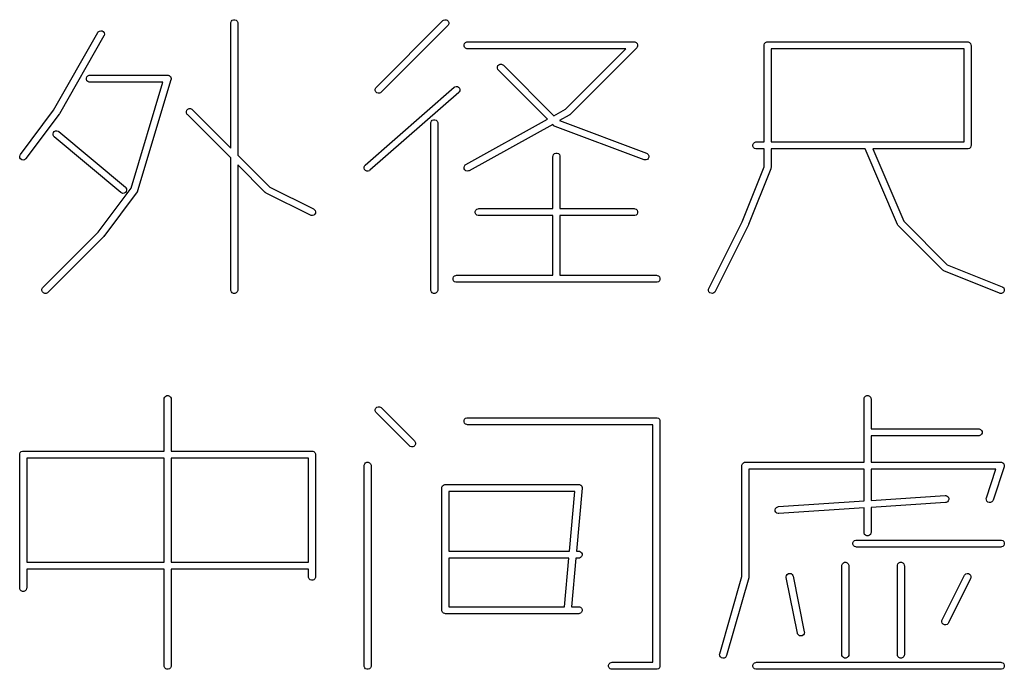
# Model space of a CAD drawing. Extents: x 20 to 200, y -176 to -20.
# Tile 2 of 10: x 20 to 42, y -168 to -154. Entities that reach past the tile are written whole.
import ezdxf

# ---------------------------------------------------------------- set-up
doc = ezdxf.new("R2010")
doc.units = 0
doc.layers.add('BLACK', color=7, linetype='CONTINUOUS')

msp = doc.modelspace()

# ---------------------------------------------------------------- linework, layer by layer
at = {"layer": 'BLACK', "linetype": 'CONTINUOUS'}
for p, q in [((25.023684, -154.566569), (25.025125, -154.551937)), ((25.023684, -157.242646), (25.023684, -154.566569)), ((25.025125, -154.551937), (25.036324, -154.524901)), ((25.036324, -154.524901), (25.057016, -154.504209)), ((25.057016, -154.504209), (25.084052, -154.49301)), ((25.084052, -154.49301), (25.113316, -154.49301)), ((25.113316, -154.49301), (25.140352, -154.504209)), ((25.140352, -154.504209), (25.161044, -154.524901)), ((25.161044, -154.524901), (25.172243, -154.551937)), ((25.172243, -154.551937), (25.173684, -154.566569)), ((25.173684, -154.566569), (25.173684, -157.392646)), ((28.140888, -155.942107), (29.56946, -154.513536)), ((29.675526, -154.619602), (28.246954, -156.048173)), ((29.56946, -154.513536), (29.580825, -154.504209)), ((29.580825, -154.504209), (29.607861, -154.49301)), ((29.607861, -154.49301), (29.637124, -154.49301)), ((29.637124, -154.49301), (29.664161, -154.504209)), ((29.664161, -154.504209), (29.684853, -154.524901)), ((29.684853, -154.608237), (29.675526, -154.619602)), ((29.684853, -154.524901), (29.696052, -154.551938)), ((29.696052, -154.581201), (29.684853, -154.608237)), ((29.696052, -154.551938), (29.696052, -154.581201)), ((21.22636, -156.430063), (22.176423, -154.767454)), ((22.306659, -154.841875), (21.354278, -156.508541)), ((22.176423, -154.767454), (22.184933, -154.755465)), ((22.184933, -154.755465), (22.20807, -154.737547)), ((22.20807, -154.737547), (22.236302, -154.729848)), ((22.236302, -154.729848), (22.265332, -154.733538)), ((22.265332, -154.733538), (22.29074, -154.748057)), ((22.29074, -154.748057), (22.308658, -154.771194)), ((22.312667, -154.828456), (22.306659, -154.841875)), ((22.308658, -154.771194), (22.316358, -154.799426)), ((22.316358, -154.799426), (22.312667, -154.828456)), ((30.025124, -155.028128), (30.036323, -155.001092)), ((30.025124, -155.057392), (30.025124, -155.028128)), ((30.036323, -155.084428), (30.025124, -155.057392)), ((30.036323, -155.001092), (30.057015, -154.9804)), ((30.057015, -155.10512), (30.036323, -155.084428)), ((30.057015, -154.9804), (30.084051, -154.969201)), ((30.084051, -154.969201), (30.098683, -154.96776)), ((30.098683, -154.96776), (33.670112, -154.96776)), ((33.723145, -155.095793), (32.294573, -156.524364)), ((33.670112, -154.96776), (33.684744, -154.969201)), ((33.684744, -154.969201), (33.71178, -154.9804)), ((33.71178, -154.9804), (33.732472, -155.001092)), ((33.732472, -155.084428), (33.723145, -155.095793)), ((33.732472, -155.001092), (33.743671, -155.028129)), ((33.743671, -155.057392), (33.732472, -155.084428)), ((33.743671, -155.028129), (33.743671, -155.057392)), ((36.452254, -155.04276), (36.453695, -155.028128)), ((36.452254, -157.110617), (36.452254, -155.04276)), ((36.453695, -155.028128), (36.464894, -155.001092)), ((36.464894, -155.001092), (36.485586, -154.9804)), ((36.485586, -154.9804), (36.512622, -154.969201)), ((36.512622, -154.969201), (36.527254, -154.96776)), ((36.527254, -154.96776), (40.812968, -154.96776)), ((40.812968, -154.96776), (40.8276, -154.969201)), ((40.8276, -154.969201), (40.854636, -154.9804)), ((40.854636, -154.9804), (40.875328, -155.001092)), ((40.875328, -155.001092), (40.886527, -155.028128)), ((40.886527, -155.028128), (40.887968, -155.04276)), ((40.887968, -155.04276), (40.887968, -157.185617)), ((30.084051, -155.116319), (30.057015, -155.10512)), ((30.098683, -155.11776), (30.084051, -155.116319)), ((33.489046, -155.11776), (30.098683, -155.11776)), ((32.195934, -156.41087), (33.489046, -155.11776)), ((40.737968, -155.11776), (36.602254, -155.11776)), ((36.602254, -155.11776), (36.602254, -157.110617)), ((40.737968, -157.110617), (40.737968, -155.11776)), ((30.73941, -155.504319), (30.750609, -155.477282)), ((30.73941, -155.533581), (30.73941, -155.504319)), ((30.750609, -155.477282), (30.771301, -155.45659)), ((30.771301, -155.45659), (30.798338, -155.445391)), ((30.798338, -155.445391), (30.8276, -155.445391)), ((30.8276, -155.445391), (30.854637, -155.45659)), ((30.854637, -155.45659), (30.866002, -155.465917)), ((30.866002, -155.465917), (31.948447, -156.548362)), ((21.929886, -155.742413), (21.941085, -155.715377)), ((21.941085, -155.715377), (21.961777, -155.694685)), ((21.961777, -155.694685), (21.988813, -155.683486)), ((21.988813, -155.683486), (22.003445, -155.682045)), ((22.003445, -155.682045), (23.670112, -155.682045)), ((23.670112, -155.682045), (23.675422, -155.682568)), ((23.675422, -155.682568), (23.677234, -155.682384)), ((23.677234, -155.682384), (23.679032, -155.682923)), ((23.679032, -155.682923), (23.684744, -155.683486)), ((23.684744, -155.683486), (23.69482, -155.687659)), ((23.69482, -155.687659), (23.705264, -155.690793)), ((23.705264, -155.690793), (23.708236, -155.693217)), ((23.708236, -155.693217), (23.71178, -155.694685)), ((23.71178, -155.694685), (23.719489, -155.702394)), ((23.719489, -155.702394), (23.727942, -155.709288)), ((23.727942, -155.709288), (23.72976, -155.712665)), ((23.72976, -155.712665), (23.732472, -155.715377)), ((23.732472, -155.715377), (23.736645, -155.725451)), ((23.736645, -155.725451), (23.741815, -155.735053)), ((30.750609, -155.560618), (30.73941, -155.533581)), ((30.759936, -155.571983), (30.750609, -155.560618)), ((31.812077, -156.624124), (30.759936, -155.571983)), ((21.929886, -155.771677), (21.929886, -155.742413)), ((21.941085, -155.798713), (21.929886, -155.771677)), ((21.961777, -155.819405), (21.941085, -155.798713)), ((21.988813, -155.830604), (21.961777, -155.819405)), ((22.003445, -155.832045), (21.988813, -155.830604)), ((23.56931, -155.832045), (22.003445, -155.832045)), ((22.887822, -158.103669), (23.56931, -155.832045)), ((23.741949, -155.778596), (23.027663, -158.159549)), ((23.741815, -155.735053), (23.742202, -155.738868)), ((23.742973, -155.77336), (23.741949, -155.778596)), ((23.742202, -155.738868), (23.743671, -155.742413)), ((23.743671, -155.771677), (23.742973, -155.77336)), ((23.743671, -155.742413), (23.743671, -155.75332)), ((23.743671, -155.75332), (23.744773, -155.764167)), ((23.744773, -155.764167), (23.743671, -155.769797)), ((23.743671, -155.769797), (23.743671, -155.771677)), ((27.906438, -157.605364), (29.8112, -155.938697)), ((28.131561, -155.953472), (28.140888, -155.942107)), ((29.8112, -155.938697), (29.82316, -155.930146)), ((29.82316, -155.930146), (29.850882, -155.920771)), ((29.850882, -155.920771), (29.88008, -155.922718)), ((29.88008, -155.922718), (29.906311, -155.93569)), ((29.906311, -155.93569), (29.925582, -155.957713)), ((29.909976, -156.051584), (28.005214, -157.71825)), ((28.120362, -155.980509), (28.131561, -155.953472)), ((28.120362, -156.009771), (28.120362, -155.980509)), ((28.131561, -156.036808), (28.120362, -156.009771)), ((28.152253, -156.0575), (28.131561, -156.036808)), ((28.17929, -156.068699), (28.152253, -156.0575)), ((28.208552, -156.068699), (28.17929, -156.068699)), ((28.235589, -156.0575), (28.208552, -156.068699)), ((28.246954, -156.048173), (28.235589, -156.0575)), ((29.920038, -156.040864), (29.909976, -156.051584)), ((29.93301, -156.014632), (29.920038, -156.040864)), ((29.925582, -155.957713), (29.934957, -155.985434)), ((29.934957, -155.985434), (29.93301, -156.014632)), ((20.514874, -157.378712), (21.22636, -156.430063)), ((21.34916, -156.516331), (20.634874, -157.468712)), ((21.351579, -156.512343), (21.34916, -156.516331)), ((21.354278, -156.508541), (21.351579, -156.512343)), ((24.072744, -156.4567), (24.083943, -156.429663)), ((24.072744, -156.485962), (24.072744, -156.4567)), ((24.083943, -156.512999), (24.072744, -156.485962)), ((24.083943, -156.429663), (24.104635, -156.408971)), ((24.09327, -156.524364), (24.083943, -156.512999)), ((25.023684, -157.454778), (24.09327, -156.524364)), ((24.104635, -156.408971), (24.131672, -156.397772)), ((24.131672, -156.397772), (24.160934, -156.397772)), ((24.160934, -156.397772), (24.187971, -156.408971)), ((24.187971, -156.408971), (24.199336, -156.418298)), ((24.199336, -156.418298), (25.023684, -157.242646)), ((31.948447, -156.548362), (32.195934, -156.41087)), ((32.277963, -156.536893), (32.068005, -156.653535)), ((32.281669, -156.534328), (32.277963, -156.536893)), ((32.283208, -156.533691), (32.281669, -156.534328)), ((32.286525, -156.530968), (32.283208, -156.533691)), ((32.290054, -156.528527), (32.286525, -156.530968)), ((32.291089, -156.527223), (32.290054, -156.528527)), ((32.294573, -156.524364), (32.291089, -156.527223)), ((29.309397, -156.709426), (29.310838, -156.694794)), ((29.309397, -160.280855), (29.309397, -156.709426)), ((29.310838, -156.694794), (29.322037, -156.667758)), ((29.322037, -156.667758), (29.342729, -156.647066)), ((29.342729, -156.647066), (29.369765, -156.635867)), ((29.369765, -156.635867), (29.399029, -156.635867)), ((29.399029, -156.635867), (29.426065, -156.647066)), ((29.426065, -156.647066), (29.446757, -156.667758)), ((29.446757, -156.667758), (29.457956, -156.694794)), ((29.457956, -156.694794), (29.459397, -156.709426)), ((29.459397, -156.709426), (29.459397, -160.280855)), ((30.06226, -157.596245), (31.812077, -156.624124)), ((31.922387, -156.734434), (30.135106, -157.727369)), ((31.950412, -156.762459), (31.922387, -156.734434)), ((31.961777, -156.771786), (31.950412, -156.762459)), ((31.96297, -156.77228), (31.961777, -156.771786)), ((31.963916, -156.773164), (31.96297, -156.77228)), ((31.977111, -156.779651), (31.963916, -156.773164)), ((33.881873, -157.493937), (31.977111, -156.779651)), ((32.068005, -156.653535), (33.934541, -157.353487)), ((21.214579, -156.939609), (21.223283, -156.91167)), ((21.217228, -156.968752), (21.214579, -156.939609)), ((21.230828, -156.994663), (21.217228, -156.968752)), ((21.223283, -156.91167), (21.242018, -156.889189)), ((21.241146, -157.005138), (21.230828, -156.994663)), ((21.242018, -156.889189), (21.267929, -156.875589)), ((21.267929, -156.875589), (21.297072, -156.87294)), ((21.297072, -156.87294), (21.325011, -156.881644)), ((21.325011, -156.881644), (21.337174, -156.889904)), ((21.337174, -156.889904), (22.765745, -158.080381)), ((22.669717, -158.195614), (21.241146, -157.005138)), ((36.2156, -157.170985), (36.226799, -157.143949)), ((36.2156, -157.200249), (36.2156, -157.170985)), ((36.226799, -157.227285), (36.2156, -157.200249)), ((36.226799, -157.143949), (36.247491, -157.123257)), ((36.247491, -157.123257), (36.274527, -157.112058)), ((36.274527, -157.112058), (36.289159, -157.110617)), ((36.289159, -157.110617), (36.452254, -157.110617)), ((36.602254, -157.110617), (40.737968, -157.110617)), ((40.886527, -157.200249), (40.875328, -157.227285)), ((40.887968, -157.185617), (40.886527, -157.200248)), ((40.886527, -157.200248), (40.886527, -157.200249)), ((20.499985, -157.41963), (20.507248, -157.391282)), ((20.507248, -157.391282), (20.514874, -157.378712)), ((25.173684, -157.392646), (25.857395, -158.076358)), ((31.928445, -157.423712), (31.929886, -157.40908)), ((31.929886, -157.40908), (31.941085, -157.382044)), ((31.941085, -157.382044), (31.961777, -157.361352)), ((31.961777, -157.361352), (31.988813, -157.350153)), ((31.988813, -157.350153), (32.018077, -157.350153)), ((32.018077, -157.350153), (32.045113, -157.361352)), ((32.045113, -157.361352), (32.065805, -157.382044)), ((32.065805, -157.382044), (32.077004, -157.40908)), ((32.077004, -157.40908), (32.078445, -157.423712)), ((33.934541, -157.353487), (33.947736, -157.359974)), ((33.947736, -157.359974), (33.969118, -157.379953)), ((33.969118, -157.379953), (33.981227, -157.406593)), ((33.981227, -157.406593), (33.98222, -157.43584)), ((36.247491, -157.247977), (36.226799, -157.227285)), ((36.274527, -157.259176), (36.247491, -157.247977)), ((36.289159, -157.260617), (36.274527, -157.259176)), ((36.452254, -157.260617), (36.289159, -157.260617)), ((36.452254, -157.647362), (36.452254, -157.260617)), ((38.620656, -157.260617), (36.602254, -157.260617)), ((36.602254, -157.260617), (36.602254, -157.661807)), ((39.315461, -158.881827), (38.620656, -157.260617)), ((40.812968, -157.260617), (38.783852, -157.260617)), ((38.783852, -157.260617), (39.447643, -158.809463)), ((40.8276, -157.259176), (40.812968, -157.260617)), ((40.854636, -157.247977), (40.8276, -157.259176)), ((40.875328, -157.227285), (40.854636, -157.247977)), ((20.504124, -157.448599), (20.499985, -157.41963)), ((20.519033, -157.47378), (20.504124, -157.448599)), ((20.542444, -157.491338), (20.519033, -157.47378)), ((20.570792, -157.498601), (20.542444, -157.491338)), ((20.599761, -157.494462), (20.570792, -157.498601)), ((20.624942, -157.479553), (20.599761, -157.494462)), ((20.634874, -157.468712), (20.624942, -157.479553)), ((25.023684, -160.280855), (25.023684, -157.454778)), ((25.759936, -158.191031), (25.173684, -157.604778)), ((25.173684, -157.604778), (25.173684, -160.280855)), ((27.883403, -157.642315), (27.896375, -157.616083)), ((27.896375, -157.616083), (27.906438, -157.605364)), ((30.023935, -157.655667), (30.031974, -157.62753)), ((30.031974, -157.62753), (30.050169, -157.604611)), ((30.050169, -157.604611), (30.06226, -157.596245)), ((31.928445, -158.539188), (31.928445, -157.423712)), ((32.078445, -157.423712), (32.078445, -158.539188)), ((33.896079, -157.497725), (33.881873, -157.493937)), ((33.925326, -157.496732), (33.896079, -157.497725)), ((33.951966, -157.484623), (33.925326, -157.496732)), ((33.971945, -157.463241), (33.951966, -157.484623)), ((33.98222, -157.43584), (33.971945, -157.463241)), ((27.881457, -157.671513), (27.883403, -157.642315)), ((27.890832, -157.699234), (27.881457, -157.671513)), ((27.910102, -157.721258), (27.890832, -157.699234)), ((27.936334, -157.73423), (27.910102, -157.721258)), ((27.965532, -157.736176), (27.936334, -157.73423)), ((27.993253, -157.726801), (27.965532, -157.736176)), ((28.005214, -157.71825), (27.993253, -157.726801)), ((30.027275, -157.68474), (30.023935, -157.655667)), ((30.041487, -157.710321), (30.027275, -157.68474)), ((30.064406, -157.728516), (30.041487, -157.710321)), ((30.092543, -157.736555), (30.064406, -157.728516)), ((30.121616, -157.733215), (30.092543, -157.736555)), ((30.135106, -157.727369), (30.121616, -157.733215)), ((35.982585, -158.821534), (36.452254, -157.647362)), ((36.59689, -157.689661), (36.1207, -158.880137)), ((36.60052, -157.677145), (36.59689, -157.689661)), ((36.600813, -157.676439), (36.60052, -157.677145)), ((36.600858, -157.67598), (36.600813, -157.676439)), ((36.600986, -157.67554), (36.600858, -157.67598)), ((36.602254, -157.661807), (36.600976, -157.674776)), ((36.600976, -157.674776), (36.600986, -157.67554)), ((22.184738, -159.041115), (22.887822, -158.103669)), ((23.015826, -158.182998), (22.301541, -159.135379)), ((22.68188, -158.203874), (22.669717, -158.195614)), ((22.709819, -158.212579), (22.68188, -158.203874)), ((22.738962, -158.20993), (22.709819, -158.212579)), ((22.764873, -158.19633), (22.738962, -158.20993)), ((22.783607, -158.173848), (22.764873, -158.19633)), ((22.765745, -158.080381), (22.776063, -158.090855)), ((22.776063, -158.090855), (22.789663, -158.116767)), ((22.792312, -158.145909), (22.783607, -158.173848)), ((22.789663, -158.116767), (22.792312, -158.145909)), ((23.020997, -158.174474), (23.015826, -158.182998)), ((23.022078, -158.17315), (23.020997, -158.174474)), ((23.022657, -158.171739), (23.022078, -158.17315)), ((23.023453, -158.170428), (23.022657, -158.171739)), ((23.023879, -158.168762), (23.023453, -158.170428)), ((23.027663, -158.159549), (23.023879, -158.168762)), ((25.765685, -158.195749), (25.759936, -158.191031)), ((25.766985, -158.197248), (25.765685, -158.195749)), ((25.769244, -158.198669), (25.766985, -158.197248)), ((25.771301, -158.200358), (25.769244, -158.198669)), ((25.773128, -158.201115), (25.771301, -158.200358)), ((25.779428, -158.20508), (25.773128, -158.201115)), ((26.731809, -158.68127), (25.779428, -158.20508)), ((25.857395, -158.076358), (26.798891, -158.547106)), ((26.745541, -158.686525), (26.731809, -158.68127)), ((26.802492, -158.679345), (26.774731, -158.688599)), ((26.798891, -158.547106), (26.811334, -158.554938)), ((26.824599, -158.660172), (26.802492, -158.679345)), ((26.811334, -158.554938), (26.830507, -158.577046)), ((26.837687, -158.633997), (26.824599, -158.660172)), ((26.830507, -158.577046), (26.839761, -158.604807)), ((26.839761, -158.604807), (26.837687, -158.633997)), ((30.263219, -158.599556), (30.274418, -158.57252)), ((30.263219, -158.62882), (30.263219, -158.599556)), ((30.274418, -158.655856), (30.263219, -158.62882)), ((30.274418, -158.57252), (30.29511, -158.551828)), ((30.29511, -158.676548), (30.274418, -158.655856)), ((30.29511, -158.551828), (30.322146, -158.540629)), ((30.322146, -158.687747), (30.29511, -158.676548)), ((30.322146, -158.540629), (30.336778, -158.539188)), ((30.336778, -158.539188), (31.928445, -158.539188)), ((32.078445, -158.539188), (33.670112, -158.539188)), ((33.670112, -158.539188), (33.684744, -158.540629)), ((33.684744, -158.540629), (33.71178, -158.551828)), ((33.71178, -158.676548), (33.684744, -158.687747)), ((33.71178, -158.551828), (33.732472, -158.57252)), ((33.732472, -158.655856), (33.71178, -158.676548)), ((33.732472, -158.57252), (33.743671, -158.599556)), ((33.743671, -158.62882), (33.732472, -158.655856)), ((33.743671, -158.599556), (33.743671, -158.62882)), ((26.774731, -158.688599), (26.745541, -158.686525)), ((30.336778, -158.689188), (30.322146, -158.687747)), ((31.928445, -158.689188), (30.336778, -158.689188)), ((31.928445, -159.96776), (31.928445, -158.689188)), ((33.670112, -158.689188), (32.078445, -158.689188)), ((32.078445, -158.689188), (32.078445, -159.96776)), ((33.684744, -158.687747), (33.670112, -158.689188)), ((35.269696, -160.247314), (35.982585, -158.821534)), ((36.118146, -158.885824), (35.40386, -160.314396)), ((36.119261, -158.882909), (36.118146, -158.885824)), ((36.1207, -158.880137), (36.119261, -158.882909)), ((39.321743, -158.893242), (39.315461, -158.881827)), ((39.322037, -158.893951), (39.321743, -158.893242)), ((39.322329, -158.894307), (39.322037, -158.893951)), ((39.32255, -158.894708), (39.322329, -158.894307)), ((39.323093, -158.895238), (39.32255, -158.894708)), ((39.331364, -158.905316), (39.323093, -158.895238)), ((39.447643, -158.809463), (40.378925, -159.740745)), ((20.998031, -160.227822), (22.184738, -159.041115)), ((40.283745, -159.857697), (39.331364, -158.905316)), ((22.294574, -159.143412), (21.104097, -160.333888)), ((22.297947, -159.139301), (22.294574, -159.143412)), ((22.301541, -159.135379), (22.297947, -159.139301)), ((40.29511, -159.867024), (40.283745, -159.857697)), ((40.295538, -159.867201), (40.29511, -159.867024)), ((40.295873, -159.867528), (40.295538, -159.867201)), ((40.308924, -159.8743), (40.295873, -159.867528)), ((41.4994, -160.350491), (40.308924, -159.8743)), ((40.378925, -159.740745), (41.555108, -160.211219)), ((29.787029, -160.028128), (29.798228, -160.001092)), ((29.787029, -160.057392), (29.787029, -160.028128)), ((29.798228, -160.084428), (29.787029, -160.057392)), ((29.798228, -160.001092), (29.81892, -159.9804)), ((29.81892, -160.10512), (29.798228, -160.084428)), ((29.81892, -159.9804), (29.845956, -159.969201)), ((29.845956, -160.116319), (29.81892, -160.10512)), ((29.845956, -159.969201), (29.860588, -159.96776)), ((29.860588, -160.11776), (29.845956, -160.116319)), ((29.860588, -159.96776), (31.928445, -159.96776)), ((34.146302, -160.11776), (29.860588, -160.11776)), ((32.078445, -159.96776), (34.146302, -159.96776)), ((34.146302, -159.96776), (34.160934, -159.969201)), ((34.160934, -160.116319), (34.146302, -160.11776)), ((34.160934, -159.969201), (34.18797, -159.9804)), ((34.18797, -160.10512), (34.160934, -160.116319)), ((34.18797, -159.9804), (34.208662, -160.001092)), ((34.208662, -160.084428), (34.18797, -160.10512)), ((34.208662, -160.001092), (34.219861, -160.028128)), ((34.219861, -160.057392), (34.208662, -160.084428)), ((34.219861, -160.028128), (34.219861, -160.057392)), ((20.977505, -160.266224), (20.988704, -160.239187)), ((20.977505, -160.295486), (20.977505, -160.266224)), ((20.988704, -160.322523), (20.977505, -160.295486)), ((20.988704, -160.239187), (20.998031, -160.227822)), ((21.009396, -160.343215), (20.988704, -160.322523)), ((21.036433, -160.354414), (21.009396, -160.343215)), ((21.065695, -160.354414), (21.036433, -160.354414)), ((21.092732, -160.343215), (21.065695, -160.354414)), ((21.104097, -160.333888), (21.092732, -160.343215)), ((25.025125, -160.295487), (25.023684, -160.280855)), ((25.036324, -160.322523), (25.025125, -160.295487)), ((25.057016, -160.343215), (25.036324, -160.322523)), ((25.084052, -160.354414), (25.057016, -160.343215)), ((25.113316, -160.354414), (25.084052, -160.354414)), ((25.140352, -160.343215), (25.113316, -160.354414)), ((25.161044, -160.322523), (25.140352, -160.343215)), ((25.172243, -160.295487), (25.161044, -160.322523)), ((25.173684, -160.280855), (25.172243, -160.295487)), ((29.310838, -160.295487), (29.309397, -160.280855)), ((29.322037, -160.322523), (29.310838, -160.295487)), ((29.342729, -160.343215), (29.322037, -160.322523)), ((29.369765, -160.354414), (29.342729, -160.343215)), ((29.399029, -160.354414), (29.369765, -160.354414)), ((29.426065, -160.343215), (29.399029, -160.354414)), ((29.446757, -160.322523), (29.426065, -160.343215)), ((29.457956, -160.295487), (29.446757, -160.322523)), ((29.459397, -160.280855), (29.457956, -160.295487)), ((35.262367, -160.290236), (35.264441, -160.261046)), ((35.271621, -160.317997), (35.262367, -160.290236)), ((35.264441, -160.261046), (35.269696, -160.247314)), ((35.290794, -160.340105), (35.271621, -160.317997)), ((35.316969, -160.353192), (35.290794, -160.340105)), ((35.346159, -160.355266), (35.316969, -160.353192)), ((35.37392, -160.346012), (35.346159, -160.355266)), ((35.396028, -160.326839), (35.37392, -160.346012)), ((35.40386, -160.314396), (35.396028, -160.326839)), ((41.51352, -160.354587), (41.4994, -160.350491)), ((41.542782, -160.35423), (41.51352, -160.354587)), ((41.569679, -160.342703), (41.542782, -160.35423)), ((41.555108, -160.211219), (41.568159, -160.217991)), ((41.568159, -160.217991), (41.589102, -160.23843)), ((41.590118, -160.32176), (41.569679, -160.342703)), ((41.589102, -160.23843), (41.600629, -160.265327)), ((41.600986, -160.294589), (41.590118, -160.32176)), ((41.600629, -160.265327), (41.600986, -160.294589)), ((23.595112, -162.616289), (23.596553, -162.601657)), ((23.595112, -163.731765), (23.595112, -162.616289)), ((23.596553, -162.601657), (23.607752, -162.574621)), ((23.607752, -162.574621), (23.628444, -162.553929)), ((23.628444, -162.553929), (23.65548, -162.54273)), ((23.65548, -162.54273), (23.684744, -162.54273)), ((23.684744, -162.54273), (23.71178, -162.553929)), ((23.71178, -162.553929), (23.732472, -162.574621)), ((23.732472, -162.574621), (23.743671, -162.601657)), ((23.743671, -162.601657), (23.745112, -162.616289)), ((23.745112, -162.616289), (23.745112, -163.731765)), ((38.595111, -162.616289), (38.596552, -162.601657)), ((38.595111, -163.96986), (38.595111, -162.616289)), ((38.596552, -162.601657), (38.607751, -162.574621)), ((38.607751, -162.574621), (38.628443, -162.553929)), ((38.628443, -162.553929), (38.655479, -162.54273)), ((38.655479, -162.54273), (38.684743, -162.54273)), ((38.684743, -162.54273), (38.711779, -162.553929)), ((38.711779, -162.553929), (38.732471, -162.574621)), ((38.732471, -162.574621), (38.74367, -162.601657)), ((38.74367, -162.601657), (38.745111, -162.616289)), ((38.745111, -162.616289), (38.745111, -163.255575)), ((28.120362, -162.839753), (28.131561, -162.812716)), ((28.120362, -162.869015), (28.120362, -162.839753)), ((28.131561, -162.896052), (28.120362, -162.869015)), ((28.131561, -162.812716), (28.152253, -162.792024)), ((28.140888, -162.907417), (28.131561, -162.896052)), ((28.152253, -162.792024), (28.17929, -162.780825)), ((28.17929, -162.780825), (28.208552, -162.780825)), ((28.208552, -162.780825), (28.235589, -162.792024)), ((28.235589, -162.792024), (28.246954, -162.801351)), ((28.246954, -162.801351), (28.96124, -163.515637)), ((28.855174, -163.621703), (28.140888, -162.907417)), ((30.025124, -163.077848), (30.036323, -163.050812)), ((30.025124, -163.107112), (30.025124, -163.077848)), ((30.036323, -163.134148), (30.025124, -163.107112)), ((30.036323, -163.050812), (30.057015, -163.03012)), ((30.057015, -163.03012), (30.084051, -163.018921)), ((30.084051, -163.018921), (30.098683, -163.01748)), ((30.098683, -163.01748), (34.146302, -163.01748)), ((34.146302, -163.01748), (34.160934, -163.018921)), ((34.160934, -163.018921), (34.18797, -163.03012)), ((34.18797, -163.03012), (34.208662, -163.050812)), ((34.208662, -163.050812), (34.219861, -163.077848)), ((34.219861, -163.077848), (34.221302, -163.09248)), ((34.221302, -163.09248), (34.221302, -168.330575)), ((30.057015, -163.15484), (30.036323, -163.134148)), ((30.084051, -163.166039), (30.057015, -163.15484)), ((30.098683, -163.16748), (30.084051, -163.166039)), ((34.071302, -163.16748), (30.098683, -163.16748)), ((34.071302, -168.255575), (34.071302, -163.16748)), ((38.745111, -163.255575), (41.051064, -163.255575)), ((41.051064, -163.255575), (41.065696, -163.257016)), ((41.065696, -163.257016), (41.092732, -163.268215)), ((41.092732, -163.268215), (41.113424, -163.288907)), ((41.113424, -163.288907), (41.124623, -163.315943)), ((41.124623, -163.315943), (41.124623, -163.345207)), ((28.96124, -163.515637), (28.970567, -163.527002)), ((28.970567, -163.527002), (28.981766, -163.554039)), ((41.051064, -163.405575), (38.745111, -163.405575)), ((38.745111, -163.405575), (38.745111, -163.96986)), ((41.065696, -163.404134), (41.051064, -163.405575)), ((41.092732, -163.392935), (41.065696, -163.404134)), ((41.113424, -163.372243), (41.092732, -163.392935)), ((41.124623, -163.345207), (41.113424, -163.372243)), ((20.512514, -163.765097), (20.533206, -163.744405)), ((20.533206, -163.744405), (20.560242, -163.733206)), ((20.560242, -163.733206), (20.574874, -163.731765)), ((20.574874, -163.731765), (23.595112, -163.731765)), ((23.745112, -163.731765), (26.76535, -163.731765)), ((26.76535, -163.731765), (26.779982, -163.733206)), ((26.779982, -163.733206), (26.807018, -163.744405)), ((26.807018, -163.744405), (26.82771, -163.765097)), ((28.866539, -163.63103), (28.855174, -163.621703)), ((28.893576, -163.642229), (28.866539, -163.63103)), ((28.922838, -163.642229), (28.893576, -163.642229)), ((28.949875, -163.63103), (28.922838, -163.642229)), ((28.970567, -163.610338), (28.949875, -163.63103)), ((28.981766, -163.583301), (28.970567, -163.610338)), ((28.981766, -163.554039), (28.981766, -163.583301)), ((20.499874, -163.806765), (20.501315, -163.792133)), ((20.499874, -166.663908), (20.499874, -163.806765)), ((20.501315, -163.792133), (20.512514, -163.765097)), ((23.595112, -163.881765), (20.649874, -163.881765)), ((20.649874, -163.881765), (20.649874, -166.112718)), ((23.595112, -166.112718), (23.595112, -163.881765)), ((26.69035, -163.881765), (23.745112, -163.881765)), ((23.745112, -163.881765), (23.745112, -166.112718)), ((26.69035, -166.112718), (26.69035, -163.881765)), ((26.82771, -163.765097), (26.838909, -163.792133)), ((26.838909, -163.792133), (26.84035, -163.806765)), ((26.84035, -163.806765), (26.84035, -166.425813)), ((27.880826, -164.04486), (27.882267, -164.030228)), ((27.880826, -168.330575), (27.880826, -164.04486)), ((27.882267, -164.030228), (27.893466, -164.003192)), ((27.893466, -164.003192), (27.914158, -163.9825)), ((27.914158, -163.9825), (27.941194, -163.971301)), ((27.941194, -163.971301), (27.970458, -163.971301)), ((27.970458, -163.971301), (27.997494, -163.9825)), ((27.997494, -163.9825), (28.018186, -164.003192)), ((28.018186, -164.003192), (28.029385, -164.030228)), ((28.029385, -164.030228), (28.030826, -164.04486)), ((28.030826, -164.04486), (28.030826, -168.330575)), ((35.976064, -164.04486), (35.977505, -164.030228)), ((35.976064, -166.415309), (35.976064, -164.04486)), ((35.977505, -164.030228), (35.988704, -164.003192)), ((35.988704, -164.003192), (36.009396, -163.9825)), ((36.009396, -163.9825), (36.036432, -163.971301)), ((36.036432, -163.971301), (36.051064, -163.96986)), ((36.051064, -163.96986), (38.595111, -163.96986)), ((38.595111, -164.11986), (36.126064, -164.11986)), ((36.126064, -164.11986), (36.126064, -166.425813)), ((38.595111, -164.80009), (38.595111, -164.11986)), ((38.745111, -163.96986), (41.527254, -163.96986)), ((41.423197, -164.11986), (38.745111, -164.11986)), ((38.745111, -164.11986), (38.745111, -164.79009)), ((41.218008, -164.735429), (41.423197, -164.11986)), ((41.598405, -164.068577), (41.36031, -164.782863)), ((41.527254, -163.96986), (41.534659, -163.970589)), ((41.534659, -163.970589), (41.536634, -163.970449)), ((41.536634, -163.970449), (41.538059, -163.970924)), ((41.538059, -163.970924), (41.541886, -163.971301)), ((41.541886, -163.971301), (41.552995, -163.975902)), ((41.552995, -163.975902), (41.564396, -163.979703)), ((41.564396, -163.979703), (41.566431, -163.981468)), ((41.566431, -163.981468), (41.568922, -163.9825)), ((41.568922, -163.9825), (41.577424, -163.991002)), ((41.577424, -163.991002), (41.586504, -163.998877)), ((41.586504, -163.998877), (41.587708, -164.001286)), ((41.587708, -164.001286), (41.589614, -164.003192)), ((41.589614, -164.003192), (41.594216, -164.014303)), ((41.594216, -164.014303), (41.59959, -164.025051)), ((41.600054, -164.061322), (41.598405, -164.068577)), ((41.59959, -164.025051), (41.59978, -164.027736)), ((41.59978, -164.027736), (41.600813, -164.030228)), ((41.600813, -164.059492), (41.600054, -164.061322)), ((41.600813, -164.030228), (41.600813, -164.042255)), ((41.600813, -164.042255), (41.601665, -164.054241)), ((41.601665, -164.054241), (41.600813, -164.057987)), ((41.600813, -164.057987), (41.600813, -164.059492)), ((29.547493, -164.521051), (29.548934, -164.506419)), ((29.547493, -167.140099), (29.547493, -164.521051)), ((29.548934, -164.506419), (29.560133, -164.479383)), ((29.560133, -164.479383), (29.580825, -164.458691)), ((29.580825, -164.458691), (29.607861, -164.447492)), ((29.607861, -164.447492), (29.622493, -164.446051)), ((29.622493, -164.446051), (32.479636, -164.446051)), ((32.554328, -164.527842), (32.431893, -165.874622)), ((32.479636, -164.446051), (32.494268, -164.447492)), ((32.494268, -164.447492), (32.497444, -164.448807)), ((32.497444, -164.448807), (32.500868, -164.449119)), ((32.500868, -164.449119), (32.510868, -164.454368)), ((32.510868, -164.454368), (32.521304, -164.458691)), ((32.521304, -164.458691), (32.523735, -164.461122)), ((32.523735, -164.461122), (32.526779, -164.46272)), ((32.526779, -164.46272), (32.534008, -164.471395)), ((32.534008, -164.471395), (32.541996, -164.479383)), ((32.541996, -164.479383), (32.543311, -164.482559)), ((32.543311, -164.482559), (32.545512, -164.4852)), ((32.545512, -164.4852), (32.548871, -164.495982)), ((32.548871, -164.495982), (32.553195, -164.506419)), ((32.553195, -164.506419), (32.553195, -164.509856)), ((32.553195, -164.509856), (32.554218, -164.513139)), ((32.554218, -164.513139), (32.554328, -164.527842)), ((32.397509, -164.596051), (29.697493, -164.596051)), ((29.697493, -164.596051), (29.697493, -165.874622)), ((32.281274, -165.874622), (32.397509, -164.596051)), ((36.76036, -164.922407), (38.595111, -164.80009)), ((38.745111, -164.79009), (40.331789, -164.684312)), ((40.331789, -164.684312), (40.346485, -164.684777)), ((40.346485, -164.684777), (40.374206, -164.694152)), ((40.374206, -164.694152), (40.396228, -164.713422)), ((40.401772, -164.796574), (40.382502, -164.818596)), ((40.396228, -164.713422), (40.409201, -164.739653)), ((40.411148, -164.768853), (40.401772, -164.796574)), ((40.409201, -164.739653), (40.411148, -164.768853)), ((41.214748, -164.749766), (41.218008, -164.735429)), ((41.216823, -164.778956), (41.214748, -164.749766)), ((41.229909, -164.805129), (41.216823, -164.778956)), ((41.354316, -164.796289), (41.335142, -164.818396)), ((41.36031, -164.782863), (41.354316, -164.796289)), ((36.69098, -164.987534), (36.700355, -164.959813)), ((36.692926, -165.016734), (36.69098, -164.987534)), ((36.700355, -164.959813), (36.719625, -164.937791)), ((36.719625, -164.937791), (36.745856, -164.924818)), ((36.745856, -164.924818), (36.76036, -164.922407)), ((38.595111, -164.950423), (36.770338, -165.072075)), ((38.595111, -165.473432), (38.595111, -164.950423)), ((40.341767, -164.83398), (38.745111, -164.940423)), ((38.745111, -164.940423), (38.745111, -165.473432)), ((40.356271, -164.831569), (40.341767, -164.83398)), ((40.382502, -164.818596), (40.356271, -164.831569)), ((41.252016, -164.824303), (41.229909, -164.805129)), ((41.279779, -164.833557), (41.252016, -164.824303)), ((41.308969, -164.831482), (41.279779, -164.833557)), ((41.335142, -164.818396), (41.308969, -164.831482)), ((36.705899, -165.042965), (36.692926, -165.016734)), ((36.727921, -165.062235), (36.705899, -165.042965)), ((36.755642, -165.07161), (36.727921, -165.062235)), ((36.770338, -165.072075), (36.755642, -165.07161)), ((38.390348, -165.649167), (38.417384, -165.637968)), ((38.417384, -165.637968), (38.432016, -165.636527)), ((38.432016, -165.636527), (41.527254, -165.636527)), ((38.596552, -165.488064), (38.595111, -165.473432)), ((38.607751, -165.5151), (38.596552, -165.488064)), ((38.628443, -165.535792), (38.607751, -165.5151)), ((38.655479, -165.546991), (38.628443, -165.535792)), ((38.684743, -165.546991), (38.655479, -165.546991)), ((38.711779, -165.535792), (38.684743, -165.546991)), ((38.732471, -165.5151), (38.711779, -165.535792)), ((38.74367, -165.488064), (38.732471, -165.5151)), ((38.745111, -165.473432), (38.74367, -165.488064)), ((41.527254, -165.636527), (41.541886, -165.637968)), ((41.541886, -165.637968), (41.568922, -165.649167)), ((38.358457, -165.696895), (38.369656, -165.669859)), ((38.358457, -165.726159), (38.358457, -165.696895)), ((38.369656, -165.753195), (38.358457, -165.726159)), ((38.369656, -165.669859), (38.390348, -165.649167)), ((38.390348, -165.773887), (38.369656, -165.753195)), ((38.417384, -165.785086), (38.390348, -165.773887)), ((38.432016, -165.786527), (38.417384, -165.785086)), ((41.527254, -165.786527), (38.432016, -165.786527)), ((41.541886, -165.785086), (41.527254, -165.786527)), ((41.568922, -165.773887), (41.541886, -165.785086)), ((41.568922, -165.649167), (41.589614, -165.669859)), ((41.589614, -165.753195), (41.568922, -165.773887)), ((41.589614, -165.669859), (41.600813, -165.696895)), ((41.600813, -165.726159), (41.589614, -165.753195)), ((41.600813, -165.696895), (41.600813, -165.726159)), ((29.697493, -165.874622), (32.281274, -165.874622)), ((32.267638, -166.024622), (29.697493, -166.024622)), ((29.697493, -166.024622), (29.697493, -167.065099)), ((32.173049, -167.065099), (32.267638, -166.024622)), ((32.418257, -166.024622), (32.323667, -167.065099)), ((32.479636, -166.024622), (32.418257, -166.024622)), ((32.431893, -165.874622), (32.479636, -165.874622)), ((32.479636, -165.874622), (32.494268, -165.876063)), ((32.494268, -166.023181), (32.479636, -166.024622)), ((32.494268, -165.876063), (32.521304, -165.887262)), ((32.521304, -166.011982), (32.494268, -166.023181)), ((32.521304, -165.887262), (32.541996, -165.907954)), ((32.541996, -165.99129), (32.521304, -166.011982)), ((32.541996, -165.907954), (32.553195, -165.93499)), ((32.553195, -165.964254), (32.541996, -165.99129)), ((32.553195, -165.93499), (32.553195, -165.964254)), ((20.649874, -166.112718), (23.595112, -166.112718)), ((23.595112, -166.262718), (20.649874, -166.262718)), ((20.649874, -166.262718), (20.649874, -166.663908)), ((23.595112, -168.330575), (23.595112, -166.262718)), ((23.745112, -166.112718), (26.69035, -166.112718)), ((26.69035, -166.262718), (23.745112, -166.262718)), ((23.745112, -166.262718), (23.745112, -168.330575)), ((26.69035, -166.425813), (26.69035, -166.262718)), ((38.118921, -166.187718), (38.120362, -166.173086)), ((38.118921, -168.09248), (38.118921, -166.187718)), ((38.120362, -166.173086), (38.131561, -166.14605)), ((38.131561, -166.14605), (38.152253, -166.125358)), ((38.152253, -166.125358), (38.179289, -166.114159)), ((38.179289, -166.114159), (38.208553, -166.114159)), ((38.208553, -166.114159), (38.235589, -166.125358)), ((38.235589, -166.125358), (38.256281, -166.14605)), ((38.256281, -166.14605), (38.26748, -166.173086)), ((38.26748, -166.173086), (38.268921, -166.187718)), ((38.268921, -166.187718), (38.268921, -168.09248)), ((39.309397, -166.187718), (39.310838, -166.173086)), ((39.309397, -168.09248), (39.309397, -166.187718)), ((39.310838, -166.173086), (39.322037, -166.14605)), ((39.322037, -166.14605), (39.342729, -166.125358)), ((39.342729, -166.125358), (39.369765, -166.114159)), ((39.369765, -166.114159), (39.399029, -166.114159)), ((39.399029, -166.114159), (39.426065, -166.125358)), ((39.426065, -166.125358), (39.446757, -166.14605)), ((39.446757, -166.14605), (39.457956, -166.173086)), ((39.457956, -166.173086), (39.459397, -166.187718)), ((39.459397, -166.187718), (39.459397, -168.09248)), ((26.691791, -166.440445), (26.69035, -166.425813)), ((26.70299, -166.467481), (26.691791, -166.440445)), ((26.723682, -166.488173), (26.70299, -166.467481)), ((26.750718, -166.499372), (26.723682, -166.488173)), ((26.807018, -166.488173), (26.779982, -166.499372)), ((26.82771, -166.467481), (26.807018, -166.488173)), ((26.838909, -166.440445), (26.82771, -166.467481)), ((26.84035, -166.425813), (26.838909, -166.440445)), ((35.502759, -168.071876), (35.976064, -166.415309)), ((36.123178, -166.446417), (35.646987, -168.113084)), ((36.123985, -166.441985), (36.123178, -166.446417)), ((36.124623, -166.440445), (36.123985, -166.441985)), ((36.125044, -166.436168), (36.124623, -166.440445)), ((36.125812, -166.431952), (36.125044, -166.436168)), ((36.126064, -166.425813), (36.125622, -166.430299)), ((36.125622, -166.430299), (36.125812, -166.431952)), ((36.928445, -166.425891), (36.934124, -166.397184)), ((36.929901, -166.440522), (36.928445, -166.425891)), ((37.167996, -167.630998), (36.929901, -166.440522)), ((36.934124, -166.397184), (36.950356, -166.372836)), ((36.950356, -166.372836), (36.974671, -166.356552)), ((36.974671, -166.356552), (37.003367, -166.350813)), ((37.003367, -166.350813), (37.032074, -166.356492)), ((37.032074, -166.356492), (37.056422, -166.372724)), ((37.056422, -166.372724), (37.072706, -166.397039)), ((37.072706, -166.397039), (37.076989, -166.411104)), ((37.076989, -166.411104), (37.315084, -167.60158)), ((40.269696, -167.344653), (40.745886, -166.392272)), ((40.88005, -166.459354), (40.40386, -167.411735)), ((40.745886, -166.392272), (40.753718, -166.379829)), ((40.753718, -166.379829), (40.775826, -166.360656)), ((40.775826, -166.360656), (40.803587, -166.351402)), ((40.803587, -166.351402), (40.832777, -166.353476)), ((40.832777, -166.353476), (40.858952, -166.366564)), ((40.858952, -166.366564), (40.878125, -166.388671)), ((40.878125, -166.388671), (40.887379, -166.416432)), ((40.885305, -166.445622), (40.88005, -166.459354)), ((40.887379, -166.416432), (40.885305, -166.445622)), ((20.501315, -166.67854), (20.499874, -166.663908)), ((20.512514, -166.705576), (20.501315, -166.67854)), ((20.648433, -166.67854), (20.637234, -166.705576)), ((20.649874, -166.663908), (20.648433, -166.67854)), ((26.779982, -166.499372), (26.750718, -166.499372)), ((20.533206, -166.726268), (20.512514, -166.705576)), ((20.560242, -166.737467), (20.533206, -166.726268)), ((20.589506, -166.737467), (20.560242, -166.737467)), ((20.616542, -166.726268), (20.589506, -166.737467)), ((20.637234, -166.705576), (20.616542, -166.726268)), ((29.697493, -167.065099), (32.173049, -167.065099)), ((32.323667, -167.065099), (32.479636, -167.065099)), ((32.479636, -167.065099), (32.494268, -167.06654)), ((32.494268, -167.06654), (32.521304, -167.077739)), ((32.521304, -167.077739), (32.541996, -167.098431)), ((32.541996, -167.098431), (32.553195, -167.125467)), ((32.553195, -167.125467), (32.553195, -167.154731)), ((29.548934, -167.15473), (29.547493, -167.140099)), ((29.548934, -167.154731), (29.548934, -167.15473)), ((29.560133, -167.181767), (29.548934, -167.154731)), ((29.580825, -167.202459), (29.560133, -167.181767)), ((29.607861, -167.213658), (29.580825, -167.202459)), ((29.622493, -167.215099), (29.607861, -167.213658)), ((32.479636, -167.215099), (29.622493, -167.215099)), ((32.494268, -167.213658), (32.479636, -167.215099)), ((32.521304, -167.202459), (32.494268, -167.213658)), ((32.541996, -167.181767), (32.521304, -167.202459)), ((32.553195, -167.154731), (32.541996, -167.181767)), ((40.262367, -167.387575), (40.264441, -167.358385)), ((40.271621, -167.415336), (40.262367, -167.387575)), ((40.264441, -167.358385), (40.269696, -167.344653)), ((40.290794, -167.437444), (40.271621, -167.415336)), ((40.316969, -167.450531), (40.290794, -167.437444)), ((40.346159, -167.452605), (40.316969, -167.450531)), ((40.37392, -167.443351), (40.346159, -167.452605)), ((40.396028, -167.424178), (40.37392, -167.443351)), ((40.40386, -167.411735), (40.396028, -167.424178)), ((37.172279, -167.645063), (37.167996, -167.630998)), ((37.188563, -167.669378), (37.172279, -167.645063)), ((37.212911, -167.68561), (37.188563, -167.669378)), ((37.241618, -167.691289), (37.212911, -167.68561)), ((37.270314, -167.68555), (37.241618, -167.691289)), ((37.294629, -167.669266), (37.270314, -167.68555)), ((37.310861, -167.644918), (37.294629, -167.669266)), ((37.31654, -167.616211), (37.310861, -167.644918)), ((37.315084, -167.60158), (37.31654, -167.616211)), ((35.500125, -168.086341), (35.502759, -168.071876)), ((35.503465, -168.115413), (35.500125, -168.086341)), ((35.517677, -168.140994), (35.503465, -168.115413)), ((35.540596, -168.159189), (35.517677, -168.140994)), ((35.568734, -168.167228), (35.540596, -168.159189)), ((35.597806, -168.163888), (35.568734, -168.167228)), ((35.623387, -168.149676), (35.597806, -168.163888)), ((35.641582, -168.126757), (35.623387, -168.149676)), ((35.646987, -168.113084), (35.641582, -168.126757)), ((38.120362, -168.107112), (38.118921, -168.09248)), ((38.131561, -168.134148), (38.120362, -168.107112)), ((38.152253, -168.15484), (38.131561, -168.134148)), ((38.179289, -168.166039), (38.152253, -168.15484)), ((38.208553, -168.166039), (38.179289, -168.166039)), ((38.235589, -168.15484), (38.208553, -168.166039)), ((38.256281, -168.134148), (38.235589, -168.15484)), ((38.26748, -168.107112), (38.256281, -168.134148)), ((38.268921, -168.09248), (38.26748, -168.107112)), ((39.310838, -168.107112), (39.309397, -168.09248)), ((39.322037, -168.134148), (39.310838, -168.107112)), ((39.342729, -168.15484), (39.322037, -168.134148)), ((39.369765, -168.166039), (39.342729, -168.15484)), ((39.399029, -168.166039), (39.369765, -168.166039)), ((39.426065, -168.15484), (39.399029, -168.166039)), ((39.446757, -168.134148), (39.426065, -168.15484)), ((39.457956, -168.107112), (39.446757, -168.134148)), ((39.459397, -168.09248), (39.457956, -168.107112)), ((23.596553, -168.345207), (23.595112, -168.330575)), ((23.607752, -168.372243), (23.596553, -168.345207)), ((23.628444, -168.392935), (23.607752, -168.372243)), ((23.732472, -168.372243), (23.71178, -168.392935)), ((23.743671, -168.345207), (23.732472, -168.372243)), ((23.745112, -168.330575), (23.743671, -168.345207)), ((27.882267, -168.345207), (27.880826, -168.330575)), ((27.893466, -168.372243), (27.882267, -168.345207)), ((27.914158, -168.392935), (27.893466, -168.372243)), ((28.018186, -168.372243), (27.997494, -168.392935)), ((28.029385, -168.345207), (28.018186, -168.372243)), ((28.030826, -168.330575), (28.029385, -168.345207)), ((33.120362, -168.315943), (33.131561, -168.288907)), ((33.120362, -168.345207), (33.120362, -168.315943)), ((33.131561, -168.372243), (33.120362, -168.345207)), ((33.131561, -168.288907), (33.152253, -168.268215)), ((33.152253, -168.392935), (33.131561, -168.372243)), ((33.152253, -168.268215), (33.179289, -168.257016)), ((33.179289, -168.257016), (33.193921, -168.255575)), ((33.193921, -168.255575), (34.071302, -168.255575)), ((34.208662, -168.372243), (34.18797, -168.392935)), ((34.219861, -168.345207), (34.208662, -168.372243)), ((34.221302, -168.330575), (34.219861, -168.345206)), ((34.219861, -168.345206), (34.219861, -168.345207)), ((36.2156, -168.315943), (36.226799, -168.288907)), ((36.2156, -168.345207), (36.2156, -168.315943)), ((36.226799, -168.372243), (36.2156, -168.345207)), ((36.226799, -168.288907), (36.247491, -168.268215)), ((36.247491, -168.392935), (36.226799, -168.372243)), ((36.247491, -168.268215), (36.274527, -168.257016)), ((36.274527, -168.257016), (36.289159, -168.255575)), ((36.289159, -168.255575), (41.527254, -168.255575)), ((41.527254, -168.255575), (41.541886, -168.257016)), ((41.541886, -168.257016), (41.568922, -168.268215)), ((41.568922, -168.268215), (41.589614, -168.288907)), ((41.589614, -168.372243), (41.568922, -168.392935)), ((41.589614, -168.288907), (41.600813, -168.315943)), ((41.600813, -168.345207), (41.589614, -168.372243)), ((41.600813, -168.315943), (41.600813, -168.345207)), ((23.65548, -168.404134), (23.628444, -168.392935)), ((23.684744, -168.404134), (23.65548, -168.404134)), ((23.71178, -168.392935), (23.684744, -168.404134)), ((27.941194, -168.404134), (27.914158, -168.392935)), ((27.970458, -168.404134), (27.941194, -168.404134)), ((27.997494, -168.392935), (27.970458, -168.404134)), ((33.179289, -168.404134), (33.152253, -168.392935)), ((33.193921, -168.405575), (33.179289, -168.404134)), ((34.146302, -168.405575), (33.193921, -168.405575)), ((34.160934, -168.404134), (34.146302, -168.405575)), ((34.18797, -168.392935), (34.160934, -168.404134)), ((36.274527, -168.404134), (36.247491, -168.392935)), ((36.289159, -168.405575), (36.274527, -168.404134)), ((41.527254, -168.405575), (36.289159, -168.405575)), ((41.541886, -168.404134), (41.527254, -168.405575)), ((41.568922, -168.392935), (41.541886, -168.404134))]:
    msp.add_line(p, q, dxfattribs=at)

doc.saveas('drawing.dxf')
